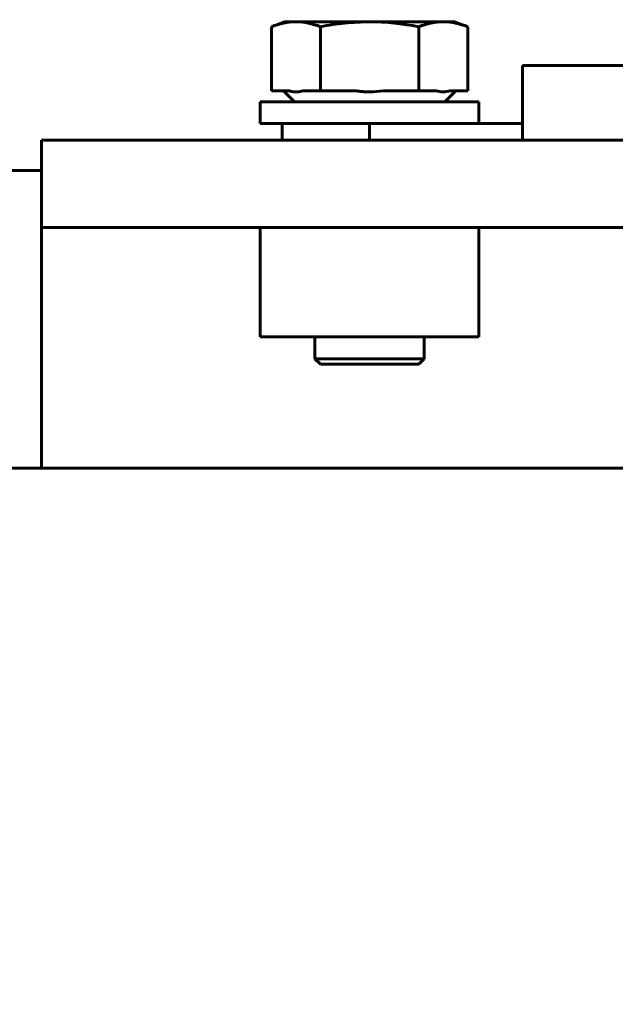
# Model space of a CAD drawing. Header units: millimetres. Extents: x 0 to 420, y 0 to 594.
# Tile 4 of 16: x 111 to 124, y 279 to 302. Entities that reach past the tile are written whole.
import ezdxf

# ---------------------------------------------------------------- set-up
doc = ezdxf.new("R2010")
doc.units = ezdxf.units.MM
doc.linetypes.add('K5LT_BASIC', pattern=[0])
doc.linetypes.add('K5LT_THIN', pattern=[0])
doc.layers.add('Системный слой', color=7, linetype='Continuous')
doc.styles.add('KDIMTEXTSTYLE', font='GOST_AU.SHX', dxfattribs={"width": 0.96, "oblique": 15, "height": 5})
doc.dimstyles.new('KDIMSTYLE (0.50)', dxfattribs={"dimtxt": 5, "dimasz": 1, "dimexe": 2, "dimexo": 0, "dimgap": 1, "dimtad": 1, "dimlfac": 2, "dimtxsty": 'KDIMTEXTSTYLE', "dimsah": 1, "dimcen": 0, "dimdle": 1, "dimadec": 0, "dimazin": 0, "dimtfac": 0.667, "dimtmove": 0, "dimatfit": 3, "dimfxl": 1, "dimtvp": 1, "dimtolj": 1, "dimtzin": 0, "dimarcsym": 0})

# ---------------------------------------------------------------- blocks, each defined once
blk = doc.blocks.new('U23')
at = {"layer": 'Системный слой', "color": 150, "linetype": 'K5LT_BASIC', "lineweight": 60, "true_color": 0x0080ff}
for p, q in [((117.575, 294.066), (118.825, 294.066)), ((118.825, 294.066), (120.075, 294.066))]:
    blk.add_line(p, q, dxfattribs=at)
blk = doc.blocks.new('U24')
at = {"layer": 'Системный слой', "color": 150, "linetype": 'K5LT_BASIC', "lineweight": 60, "true_color": 0x0080ff}
for p, q in [((118.825, 293.941), (117.7, 293.941)), ((119.95, 293.941), (118.825, 293.941))]:
    blk.add_line(p, q, dxfattribs=at)
blk = doc.blocks.new('U30')
at = {"layer": 'Системный слой', "color": 150, "linetype": 'K5LT_BASIC', "lineweight": 60, "true_color": 0x0080ff}
blk.add_line((110.325, 298.366), (111.325, 298.366), dxfattribs=at)
blk = doc.blocks.new('KDIMARROW_01')
at = {"layer": 'Системный слой'}
blk.add_hatch(color=0, dxfattribs=at).paths.add_polyline_path([(-5, -0.658), (0, 0), (-5, 0.658), (-4.5, 0)])
at = {"layer": 'Системный слой', "color": 0, "linetype": 'K5LT_THIN', "lineweight": 18}
for p, q in [((-4.5, 0), (-5, 0.658)), ((-5, 0.658), (0, 0)), ((0, 0), (-5, -0.658)), ((-5, -0.658), (-4.5, 0)), ((0, 0), (-1, 0))]:
    blk.add_line(p, q, dxfattribs=at)

msp = doc.modelspace()

# ---------------------------------------------------------------- linework, layer by layer
at = {"layer": 'Системный слой', "color": 150, "linetype": 'K5LT_BASIC', "lineweight": 60, "true_color": 0x0080ff}
for p, q in [((116.8801, 301.7659), (116.5792, 301.6564)), ((116.8801, 301.7659), (117.1406, 301.7659)), ((117.1406, 301.7659), (118.8251, 301.7659)), ((118.8251, 301.7659), (120.5095, 301.7659)), ((120.5095, 301.7659), (120.7701, 301.7659)), ((120.7701, 301.7659), (121.071, 301.6564)), ((116.5792, 300.1909), (116.5792, 301.6564)), ((117.7021, 300.1909), (117.7021, 301.6564)), ((119.948, 300.1909), (119.948, 301.6564)), ((121.071, 300.1909), (121.071, 301.6564)), ((124.7251, 300.7659), (122.3251, 300.7659)), ((122.3251, 300.7659), (122.3251, 299.4409)), ((116.9842, 300.1909), (116.5792, 300.1909)), ((117.1051, 299.9409), (116.8551, 300.1909)), ((117.7021, 300.1909), (117.2971, 300.1909)), ((118.5122, 300.1909), (117.7021, 300.1909)), ((119.948, 300.1909), (119.1379, 300.1909)), ((120.3531, 300.1909), (119.948, 300.1909)), ((120.5451, 299.9409), (120.7951, 300.1909)), ((121.071, 300.1909), (120.6659, 300.1909)), ((116.3251, 299.9409), (121.3251, 299.9409)), ((116.3251, 299.4409), (116.3251, 299.9409)), ((121.3251, 299.4409), (121.3251, 299.9409)), ((116.3251, 299.4409), (120.9616, 299.4409)), ((116.8251, 299.4409), (116.8251, 299.0659)), ((118.826, 299.4409), (118.826, 299.0659)), ((122.3251, 299.4409), (120.9616, 299.4409)), ((122.3251, 299.4409), (122.3251, 299.0659)), ((111.3251, 299.0659), (126.3251, 299.0659)), ((111.3251, 297.0659), (111.3251, 299.0659)), ((111.3251, 297.0659), (126.3251, 297.0659)), ((111.3251, 296.0659), (111.3251, 297.0659)), ((116.3251, 294.5659), (116.3251, 297.0659)), ((121.3251, 294.5659), (121.3251, 297.0659)), ((111.3251, 291.5659), (111.3251, 296.0659)), ((121.3251, 294.5659), (116.3251, 294.5659)), ((117.5751, 294.0659), (117.5751, 294.5659)), ((120.0751, 294.0659), (120.0751, 294.5659)), ((117.7001, 293.9409), (117.5751, 294.0659)), ((119.9501, 293.9409), (120.0751, 294.0659)), ((109.3251, 291.5659), (128.3251, 291.5659))]:
    msp.add_line(p, q, dxfattribs=at)
for points in [[(116.5792, 301.6564), (116.7663, 301.7245), (116.9535, 301.7659), (117.1406, 301.7659)], [(117.1406, 301.7659), (117.3278, 301.7659), (117.515, 301.7245), (117.7021, 301.6564)], [(118.8251, 301.7659), (119.2002, 301.7659), (119.5747, 301.7244), (119.948, 301.6564)], [(119.948, 301.6564), (120.1352, 301.7245), (120.3223, 301.7659), (120.5095, 301.7659)], [(120.5095, 301.7659), (120.6966, 301.7659), (120.8838, 301.7245), (121.071, 301.6564)], [(119.1379, 300.1909), (119.0355, 300.1747), (118.9299, 300.1659), (118.8251, 300.1659)], [(120.6659, 300.1909), (120.5616, 300.1578), (120.4573, 300.1578), (120.3531, 300.1909)]]:
    msp.add_open_spline(points, degree=3, dxfattribs=at)
for points, knots in [([(117.7021, 301.6564), (117.888, 301.6903), (118.076, 301.7181), (118.4508, 301.7559), (118.6381, 301.7659), (118.8251, 301.7659)], [0.0038205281, 0.0038205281, 0.0038205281, 0.0038205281, 0.0049523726, 0.0049523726, 0.006084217, 0.006084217, 0.006084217, 0.006084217]), ([(117.2971, 300.1909), (117.2561, 300.1779), (117.1728, 300.1617), (117.0685, 300.1681), (117.0052, 300.1843), (116.9842, 300.1909)], [0, 0, 0, 0, 2.3573411, 4.7929524, 6, 6, 6, 6]), ([(118.8251, 300.1659), (118.8119, 300.1659), (118.7857, 300.1662), (118.7465, 300.1674), (118.7138, 300.169), (118.6877, 300.1708), (118.6682, 300.1722), (118.6486, 300.1739), (118.6225, 300.1764), (118.5898, 300.18), (118.5508, 300.1851), (118.525, 300.1889), (118.5122, 300.1909)], [0, 0, 0, 0, 0.125, 0.25, 0.375, 0.4375, 0.5, 0.5625, 0.625, 0.75, 0.875, 1, 1, 1, 1])]:
    msp.add_open_spline(points, degree=3, knots=knots, dxfattribs=at)

# ---------------------------------------------------------------- block references
at = {"layer": 'Системный слой'}
for name in ['U30', 'U23', 'U24']:
    msp.add_blockref(name, (0, 0), dxfattribs=at)

# ---------------------------------------------------------------- dimensions: what is measured, and where the dimension line sits
at = {"layer": 'Системный слой', "color": 7}
msp.add_linear_dim(base=(98.8251, 352.3659), p1=(218.8251, 228.5659), p2=(98.8251, 228.5659), location=(158.8251, 352.3659), text='\\H5.0;\\W0.965;\\Q15;\\H5.0;\\W0.965;\\Q15;\\Q15;Ш', dimstyle='KDIMSTYLE (0.50)', override={"dimexo": 0, "dimblk1": 'KDIMARROW_01', "dimblk2": 'KDIMARROW_01', "dimse1": 0, "dimse2": 0, "dimclrt": 7, "dimtolj": 1}, dxfattribs=at).render()
msp.add_linear_dim(base=(88.8251, 342.3659), p1=(109.5751, 211.8159), p2=(144.0751, 342.3659), angle=90, location=(88.8251, 277.0909), text='\\H5.0;\\W0.965;\\Q15;\\H5.0;\\W0.965;\\Q15;\\Q15;В', dimstyle='KDIMSTYLE (0.50)', override={"dimexo": 0, "dimblk1": 'KDIMARROW_01', "dimblk2": 'KDIMARROW_01', "dimse1": 0, "dimse2": 0, "dimclrt": 7, "dimtolj": 1}, dxfattribs=at).render()

doc.saveas('drawing.dxf')
